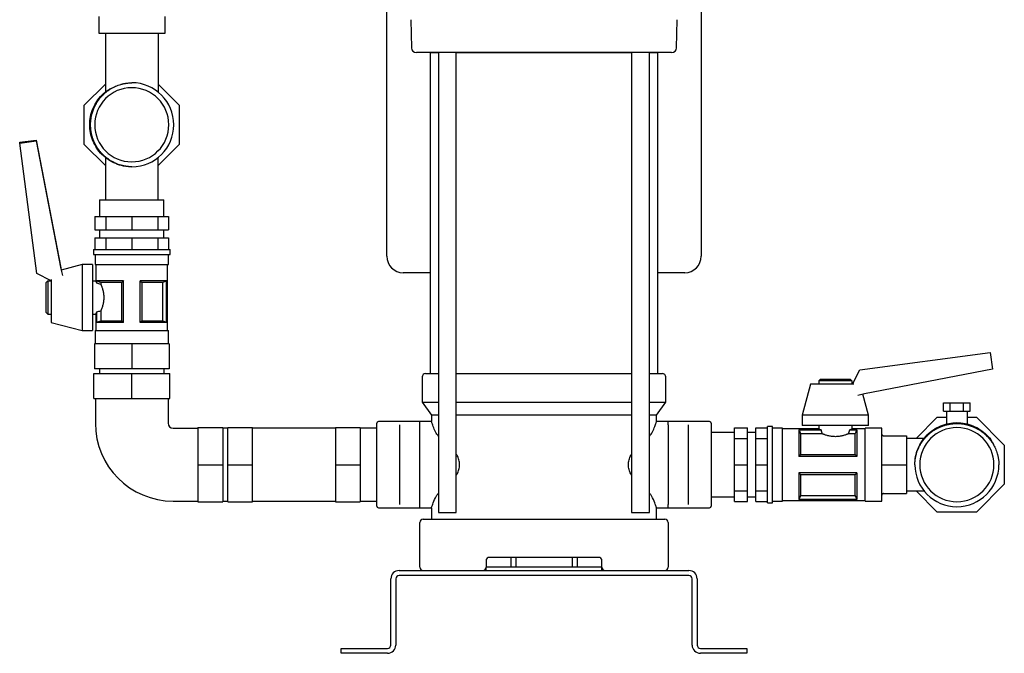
# Model space of a CAD drawing. Header units: millimetres. Extents: x 17 to 1374, y 13 to 766.
# Tile 1 of 6: x 65 to 659, y 13 to 396. Entities that reach past the tile are written whole.
import ezdxf

# ---------------------------------------------------------------- set-up
doc = ezdxf.new("R2010")
doc.units = ezdxf.units.MM

msp = doc.modelspace()

# ---------------------------------------------------------------- linework, layer by layer
at = {"color": 7, "linetype": 'Continuous', "lineweight": 25}
for p, q in [((286.26, 253.23), (286.26, 503.23)), ((476.26, 503.23), (476.26, 253.23)), ((112.37, 398.03), (112.37, 388.03)), ((152.37, 388.03), (152.37, 398.03)), ((300.74, 396.15), (301.18, 379.15)), ((461.33, 379.15), (461.78, 396.15)), ((112.37, 388.03), (112.43, 388.03)), ((112.43, 388.03), (152.37, 388.03)), ((116.37, 388.03), (116.37, 352.44)), ((148.37, 352.26), (148.37, 388.03)), ((311.15, 376.23), (304.18, 376.23)), ((322.92, 376.23), (311.15, 376.23)), ((312.51, 376.23), (312.51, 182.23)), ((312.51, 376.23), (317.54, 376.23)), ((317.54, 376.23), (317.54, 98.23)), ((326.74, 376.23), (322.92, 376.23)), ((328.3, 98.23), (328.3, 376.23)), ((328.3, 376.23), (381.26, 376.23)), ((381.26, 376.23), (434.21, 376.23)), ((434.21, 376.23), (434.21, 98.23)), ((439.59, 376.23), (435.77, 376.23)), ((451.36, 376.23), (439.59, 376.23)), ((444.97, 98.23), (444.97, 376.23)), ((444.97, 376.23), (450.01, 376.23)), ((450.01, 182.23), (450.01, 376.23)), ((103.61, 344.49), (116.37, 357.26)), ((148.37, 357.03), (160.91, 344.49)), ((103.61, 320.76), (103.61, 344.49)), ((110.32, 344.51), (110.57, 344.88)), ((160.91, 344.49), (160.91, 320.76)), ((64.57, 322.05), (74.46, 323.36)), ((64.57, 321.53), (74.46, 322.84)), ((64.57, 321.53), (64.57, 322.05)), ((75.02, 242.8), (64.57, 321.53)), ((74.46, 323.36), (74.46, 322.84)), ((74.46, 323.36), (89.47, 246.12)), ((74.46, 322.84), (89.47, 245.61)), ((116.38, 307.98), (103.61, 320.76)), ((160.91, 320.76), (148.13, 307.98)), ((116.38, 312.8), (116.38, 287.23)), ((148.13, 287.23), (148.13, 312.8)), ((112.78, 287.23), (112.78, 277.23)), ((112.78, 287.23), (132.26, 287.23)), ((132.26, 287.23), (151.73, 287.23)), ((151.73, 277.23), (151.73, 287.23)), ((110.01, 277.23), (110.01, 269.23)), ((110.01, 277.23), (116.53, 277.23)), ((116.53, 277.23), (116.53, 269.23)), ((116.53, 277.23), (132.26, 277.23)), ((132.26, 277.23), (132.26, 269.23)), ((132.26, 277.23), (147.99, 277.23)), ((147.99, 277.23), (147.99, 269.23)), ((147.99, 277.23), (154.5, 277.23)), ((154.5, 277.23), (154.5, 269.23)), ((110.01, 269.23), (116.53, 269.23)), ((112.78, 269.23), (112.78, 264.23)), ((116.53, 269.23), (132.26, 269.23)), ((132.26, 269.23), (147.99, 269.23)), ((147.99, 269.23), (154.5, 269.23)), ((151.73, 264.23), (151.73, 269.23)), ((110.01, 264.23), (110.01, 257.23)), ((110.01, 264.23), (116.53, 264.23)), ((116.53, 264.23), (116.53, 257.23)), ((116.53, 264.23), (132.26, 264.23)), ((132.26, 264.23), (132.26, 257.23)), ((132.26, 264.23), (147.99, 264.23)), ((147.99, 264.23), (147.99, 257.23)), ((147.99, 264.23), (154.5, 264.23)), ((154.5, 264.23), (154.5, 257.23)), ((109.11, 257.23), (109.11, 254.23)), ((109.11, 257.23), (132.26, 257.23)), ((132.26, 257.23), (155.41, 257.23)), ((155.41, 254.23), (155.41, 257.23)), ((109.11, 254.23), (132.26, 254.23)), ((110.11, 254.23), (110.11, 248.23)), ((132.26, 254.23), (155.41, 254.23)), ((154.41, 248.23), (154.41, 254.23)), ((89.47, 246.12), (89.47, 245.61)), ((89.47, 246.12), (89.71, 244.85)), ((89.47, 245.61), (90.42, 241.48)), ((102.36, 248.23), (89.71, 244.85)), ((108.61, 248.23), (102.36, 248.23)), ((102.36, 248.23), (102.36, 227.71)), ((108.61, 248.23), (108.61, 227.71)), ((110.11, 248.23), (132.26, 248.23)), ((110.61, 248.23), (110.61, 238.23)), ((132.26, 248.23), (154.41, 248.23)), ((153.91, 208.23), (153.91, 248.23)), ((83.61, 238.4), (75.02, 242.8)), ((80.61, 237.23), (81.61, 238.23)), ((81.61, 238.23), (83.61, 238.23)), ((81.61, 238.23), (81.61, 218.23)), ((83.61, 239.14), (83.61, 227.84)), ((108.61, 238.23), (110.61, 238.23)), ((127.26, 238.23), (111.19, 238.23)), ((111.19, 236.89), (111.19, 238.23)), ((111.25, 236.89), (111.25, 238.2)), ((127.26, 213.23), (127.26, 238.23)), ((153.32, 238.23), (137.26, 238.23)), ((137.26, 213.23), (137.26, 238.23)), ((153.26, 238.2), (153.26, 213.25)), ((153.32, 213.23), (153.32, 238.23)), ((312.51, 243.23), (296.26, 243.23)), ((466.26, 243.23), (450.01, 243.23)), ((80.61, 219.23), (80.61, 237.23)), ((111.19, 236.89), (111.25, 236.89)), ((126.18, 237.29), (113.57, 237.29)), ((113.57, 237.29), (113.57, 236.16)), ((126.18, 214.16), (126.18, 237.29)), ((150.94, 237.29), (138.34, 237.29)), ((138.34, 237.29), (138.34, 214.16)), ((150.94, 214.16), (150.94, 237.29)), ((83.61, 227.84), (83.61, 213.23)), ((102.36, 227.71), (102.36, 208.23)), ((108.61, 227.71), (108.61, 208.23)), ((113.57, 220.29), (113.57, 214.16)), ((80.61, 219.23), (81.61, 218.23)), ((81.61, 218.23), (83.61, 218.23)), ((108.61, 218.23), (110.61, 218.23)), ((110.61, 218.23), (110.61, 208.23)), ((111.19, 213.23), (111.19, 219.57)), ((111.25, 219.57), (111.19, 219.57)), ((111.25, 213.25), (111.25, 219.57)), ((113.57, 214.16), (126.18, 214.16)), ((138.34, 214.16), (150.94, 214.16)), ((83.61, 213.23), (102.36, 208.23)), ((102.36, 208.23), (108.61, 208.23)), ((110.11, 208.23), (110.11, 200.23)), ((110.11, 208.23), (132.26, 208.23)), ((127.26, 213.23), (111.19, 213.23)), ((132.26, 208.23), (154.41, 208.23)), ((153.32, 213.23), (137.26, 213.23)), ((154.41, 200.23), (154.41, 208.23)), ((109.76, 200.23), (109.76, 185.23)), ((132.26, 200.23), (109.76, 200.23)), ((132.26, 200.23), (132.26, 185.23)), ((154.76, 200.23), (132.26, 200.23)), ((154.76, 200.23), (154.76, 185.23)), ((572.09, 184.47), (650.85, 194.92)), ((650.85, 194.92), (652.16, 185.03)), ((132.26, 185.23), (109.76, 185.23)), ((112.76, 185.23), (112.76, 182.23)), ((154.76, 185.23), (132.26, 185.23)), ((151.76, 182.23), (151.76, 185.23)), ((567.69, 175.88), (572.09, 184.47)), ((652.16, 185.03), (574.9, 170.01)), ((109.26, 167.23), (109.26, 182.23)), ((109.26, 182.23), (132.26, 182.23)), ((132.26, 167.23), (132.26, 182.23)), ((132.26, 182.23), (155.26, 182.23)), ((155.26, 167.23), (155.26, 182.23)), ((307.76, 180.23), (307.76, 165.08)), ((309.76, 182.23), (317.54, 182.23)), ((328.3, 182.23), (381.26, 182.23)), ((381.26, 182.23), (434.21, 182.23)), ((444.97, 182.23), (452.76, 182.23)), ((454.76, 165.08), (454.76, 180.23)), ((548.26, 178.88), (547.26, 177.88)), ((548.26, 178.88), (566.26, 178.88)), ((566.26, 178.88), (567.26, 177.88)), ((542.26, 175.88), (537.26, 157.13)), ((557.26, 175.88), (542.26, 175.88)), ((547.26, 177.88), (547.26, 175.88)), ((567.26, 177.88), (547.26, 177.88)), ((568.44, 175.88), (557.26, 175.88)), ((567.26, 177.88), (567.26, 175.88)), ((109.26, 167.23), (132.26, 167.23)), ((110.26, 167.23), (110.26, 152.23)), ((132.26, 167.23), (155.26, 167.23)), ((154.26, 167.23), (154.26, 152.23)), ((574.9, 170.01), (570.78, 169.07)), ((577.26, 157.13), (573.88, 169.78)), ((307.76, 165.08), (313.26, 157.23)), ((307.76, 165.08), (317.54, 165.08)), ((328.3, 165.08), (381.26, 165.08)), ((381.26, 165.08), (434.21, 165.08)), ((444.97, 165.08), (454.76, 165.08)), ((449.26, 157.23), (454.76, 165.08)), ((622.57, 159.63), (622.57, 164.63)), ((622.57, 164.63), (626.62, 164.63)), ((626.62, 159.63), (626.62, 164.63)), ((626.62, 164.63), (634.7, 164.63)), ((634.7, 159.63), (634.7, 164.63)), ((634.7, 164.63), (638.74, 164.63)), ((638.74, 159.63), (638.74, 164.63)), ((313.26, 157.23), (313.26, 153.23)), ((317.54, 157.23), (313.26, 157.23)), ((381.26, 157.23), (328.3, 157.23)), ((434.21, 157.23), (381.26, 157.23)), ((449.26, 157.23), (444.97, 157.23)), ((449.26, 153.23), (449.26, 157.23)), ((537.26, 157.13), (537.26, 150.88)), ((557.26, 157.13), (537.26, 157.13)), ((577.26, 157.13), (557.26, 157.13)), ((577.26, 150.88), (577.26, 157.13)), ((606.01, 143.1), (618.79, 155.88)), ((618.79, 155.88), (624.31, 155.88)), ((622.57, 159.63), (626.62, 159.63)), ((624.31, 159.63), (624.31, 151.82)), ((626.62, 159.63), (634.7, 159.63)), ((634.7, 159.63), (638.74, 159.63)), ((637.01, 151.82), (637.01, 159.63)), ((637.01, 155.88), (642.52, 155.88)), ((642.52, 155.88), (659.31, 139.09)), ((157.26, 149.23), (172.26, 149.23)), ((172.26, 149.73), (187.26, 149.73)), ((172.26, 149.73), (172.26, 127.23)), ((187.26, 149.73), (187.26, 127.23)), ((190.26, 149.38), (187.26, 149.38)), ((190.26, 149.73), (205.26, 149.73)), ((190.26, 127.23), (190.26, 149.73)), ((205.26, 127.23), (205.26, 149.73)), ((255.26, 149.38), (205.26, 149.38)), ((255.26, 149.73), (270.26, 149.73)), ((255.26, 149.73), (255.26, 127.23)), ((270.26, 149.73), (270.26, 127.23)), ((280.26, 149.38), (270.26, 149.38)), ((280.26, 127.23), (280.26, 152.23)), ((306.26, 153.23), (281.26, 153.23)), ((294.26, 138.76), (294.26, 151.21)), ((313.26, 153.23), (306.26, 153.23)), ((306.26, 151.21), (306.26, 153.23)), ((306.26, 138.76), (306.26, 151.21)), ((456.26, 153.23), (449.26, 153.23)), ((481.26, 153.23), (456.26, 153.23)), ((456.26, 151.21), (456.26, 153.23)), ((456.26, 151.21), (456.26, 138.76)), ((468.26, 151.21), (468.26, 138.76)), ((482.26, 152.23), (482.26, 127.23)), ((496.26, 149.47), (504.26, 149.47)), ((496.26, 142.95), (496.26, 149.47)), ((504.26, 142.95), (504.26, 149.47)), ((509.26, 149.47), (516.26, 149.47)), ((509.26, 142.95), (509.26, 149.47)), ((519.26, 150.38), (516.26, 150.38)), ((516.26, 127.23), (516.26, 150.38)), ((519.26, 127.23), (519.26, 150.38)), ((525.26, 149.38), (519.26, 149.38)), ((525.26, 127.23), (525.26, 149.38)), ((547.26, 148.88), (525.26, 148.88)), ((557.26, 150.88), (537.26, 150.88)), ((547.26, 150.88), (547.26, 148.88)), ((577.26, 150.88), (557.26, 150.88)), ((567.26, 150.88), (567.26, 148.88)), ((575.26, 148.88), (567.26, 148.88)), ((585.26, 149.38), (575.26, 149.38)), ((575.26, 127.23), (575.26, 149.38)), ((585.26, 127.23), (585.26, 149.38)), ((642.54, 149.17), (642.91, 148.91)), ((496.26, 146.7), (482.26, 146.7)), ((496.26, 142.95), (504.26, 142.95)), ((496.26, 127.23), (496.26, 142.95)), ((509.26, 146.7), (504.26, 146.7)), ((504.26, 127.23), (504.26, 142.95)), ((509.26, 142.95), (516.26, 142.95)), ((509.26, 127.23), (509.26, 142.95)), ((548.6, 148.29), (535.26, 148.29)), ((535.26, 148.29), (535.26, 132.23)), ((535.28, 148.23), (548.6, 148.23)), ((536.19, 145.91), (536.19, 133.31)), ((549.32, 145.91), (536.19, 145.91)), ((548.6, 148.23), (548.6, 148.29)), ((569.32, 145.91), (565.2, 145.91)), ((570.26, 148.29), (565.92, 148.29)), ((565.92, 148.29), (565.92, 148.23)), ((565.92, 148.23), (570.23, 148.23)), ((569.32, 133.31), (569.32, 145.91)), ((570.26, 148.29), (570.26, 132.23)), ((586.26, 144.73), (600.26, 144.73)), ((600.26, 144.73), (600.26, 127.23)), ((610.83, 143.1), (600.26, 143.1)), ((294.26, 115.69), (294.26, 138.76)), ((306.26, 115.69), (306.26, 138.76)), ((456.26, 138.76), (456.26, 127.23)), ((468.26, 138.76), (468.26, 127.23)), ((659.31, 139.09), (659.31, 115.36)), ((570.26, 132.23), (535.26, 132.23)), ((536.19, 133.31), (569.32, 133.31)), ((172.26, 127.23), (187.26, 127.23)), ((172.26, 127.23), (172.26, 104.73)), ((187.26, 127.23), (187.26, 104.73)), ((190.26, 127.23), (205.26, 127.23)), ((190.26, 104.73), (190.26, 127.23)), ((205.26, 104.73), (205.26, 127.23)), ((255.26, 127.23), (255.26, 104.73)), ((255.26, 127.23), (270.26, 127.23)), ((270.26, 127.23), (270.26, 104.73)), ((280.26, 102.23), (280.26, 127.23)), ((456.26, 127.23), (456.26, 115.69)), ((468.26, 127.23), (468.26, 115.69)), ((482.26, 127.23), (482.26, 102.23)), ((496.26, 127.23), (504.26, 127.23)), ((496.26, 111.5), (496.26, 127.23)), ((504.26, 111.5), (504.26, 127.23)), ((509.26, 127.23), (516.26, 127.23)), ((509.26, 111.5), (509.26, 127.23)), ((516.26, 104.08), (516.26, 127.23)), ((519.26, 104.08), (519.26, 127.23)), ((525.26, 105.08), (525.26, 127.23)), ((575.26, 105.08), (575.26, 127.23)), ((585.26, 105.08), (585.26, 127.23)), ((586.26, 127.23), (600.26, 127.23)), ((600.26, 127.23), (600.26, 109.73)), ((535.26, 122.23), (535.26, 106.16)), ((570.26, 122.23), (535.26, 122.23)), ((536.19, 121.14), (536.19, 108.54)), ((569.32, 121.14), (536.19, 121.14)), ((569.32, 108.54), (569.32, 121.14)), ((570.26, 122.23), (570.26, 106.16)), ((294.26, 103.24), (294.26, 115.69)), ((306.26, 103.24), (306.26, 115.69)), ((456.26, 115.69), (456.26, 103.24)), ((468.26, 115.69), (468.26, 103.24)), ((659.31, 115.36), (642.52, 98.58)), ((482.26, 107.75), (496.26, 107.75)), ((496.26, 111.5), (504.26, 111.5)), ((496.26, 104.98), (496.26, 111.5)), ((504.26, 104.98), (504.26, 111.5)), ((504.26, 107.75), (509.26, 107.75)), ((509.26, 111.5), (516.26, 111.5)), ((509.26, 104.98), (509.26, 111.5)), ((536.19, 108.54), (569.32, 108.54)), ((586.26, 109.73), (600.26, 109.73)), ((600.26, 111.35), (610.83, 111.35)), ((618.79, 98.58), (606.01, 111.35)), ((157.26, 105.23), (172.26, 105.23)), ((172.26, 104.73), (187.26, 104.73)), ((187.26, 105.08), (190.26, 105.08)), ((190.26, 104.73), (205.26, 104.73)), ((205.26, 105.08), (255.26, 105.08)), ((255.26, 104.73), (270.26, 104.73)), ((270.26, 105.08), (280.26, 105.08)), ((281.26, 101.23), (306.26, 101.23)), ((306.26, 101.23), (306.26, 103.24)), ((306.26, 101.23), (313.26, 101.23)), ((313.26, 101.23), (313.26, 94.23)), ((449.26, 94.23), (449.26, 101.23)), ((449.26, 101.23), (456.26, 101.23)), ((456.26, 101.23), (456.26, 103.24)), ((456.26, 101.23), (481.26, 101.23)), ((496.26, 104.98), (504.26, 104.98)), ((509.26, 104.98), (516.26, 104.98)), ((516.26, 104.08), (519.26, 104.08)), ((519.26, 105.08), (525.26, 105.08)), ((525.26, 105.58), (575.26, 105.58)), ((570.26, 106.16), (535.26, 106.16)), ((570.23, 106.22), (535.28, 106.22)), ((575.26, 105.08), (585.26, 105.08)), ((317.54, 98.23), (327.26, 98.23)), ((327.26, 98.23), (328.3, 98.23)), ((434.21, 98.23), (435.25, 98.23)), ((435.25, 98.23), (444.97, 98.23)), ((642.52, 98.58), (618.79, 98.58)), ((306.26, 65.23), (306.26, 92.23)), ((308.26, 94.23), (319.26, 94.23)), ((319.26, 94.23), (443.26, 94.23)), ((443.26, 94.23), (454.26, 94.23)), ((456.26, 92.23), (456.26, 65.23)), ((346.26, 69.23), (346.26, 65.23)), ((414.26, 71.23), (348.26, 71.23)), ((361.26, 71.23), (361.26, 65.23)), ((364.26, 71.23), (364.26, 65.23)), ((398.26, 71.23), (398.26, 65.23)), ((401.26, 71.23), (401.26, 65.23)), ((416.26, 65.23), (416.26, 69.23)), ((293.76, 63.23), (468.76, 63.23)), ((468.76, 60.23), (293.76, 60.23)), ((346.26, 63.23), (346.26, 65.23)), ((416.26, 65.23), (346.26, 65.23)), ((416.26, 63.23), (416.26, 65.23)), ((288.76, 18.23), (288.76, 58.23)), ((291.76, 58.23), (291.76, 18.23)), ((470.76, 18.23), (470.76, 58.23)), ((473.76, 58.23), (473.76, 18.23)), ((258.76, 13.23), (258.76, 16.23)), ((258.76, 16.23), (263.76, 16.23)), ((263.76, 13.23), (258.76, 13.23)), ((263.76, 16.23), (286.76, 16.23)), ((286.76, 13.23), (263.76, 13.23)), ((475.76, 16.23), (498.76, 16.23)), ((498.76, 13.23), (475.76, 13.23)), ((498.76, 16.23), (503.76, 16.23)), ((503.76, 13.23), (498.76, 13.23)), ((503.76, 16.23), (503.76, 13.23))]:
    msp.add_line(p, q, dxfattribs=at)
at = {"color": 7, "linetype": 'Continuous', "lineweight": 25, "flags": 128}
for points in [[(381.26, 376.23), (375.66, 376.23), (370.07, 376.23), (364.48, 376.23), (358.92, 376.23), (353.38, 376.23), (347.86, 376.23), (342.38, 376.23), (336.94, 376.23)], [(425.58, 376.23), (420.13, 376.23), (414.65, 376.23), (409.14, 376.23), (403.59, 376.23), (398.03, 376.23), (392.45, 376.23), (386.86, 376.23), (381.26, 376.23)], [(458.33, 376.23), (458.14, 376.23), (457.56, 376.23), (456.59, 376.23), (455.23, 376.23), (453.48, 376.23), (451.36, 376.23)], [(111.25, 238.2), (111.22, 238.21), (111.19, 238.23)], [(153.32, 238.23), (153.29, 238.21), (153.26, 238.2)], [(111.19, 213.23), (111.23, 213.24), (111.25, 213.25)], [(153.26, 213.25), (153.29, 213.24), (153.32, 213.23)], [(535.26, 148.29), (535.27, 148.26), (535.28, 148.23)], [(570.23, 148.23), (570.24, 148.26), (570.26, 148.29)], [(535.28, 106.22), (535.27, 106.19), (535.26, 106.16)], [(570.26, 106.16), (570.24, 106.2), (570.23, 106.22)]]:
    msp.add_lwpolyline(points, dxfattribs=at)
at = {"color": 7, "linetype": 'Continuous', "lineweight": 25}
for centre, radius, start, end in [((304.18, 379.23), 3, 181.5, 269.99983), ((458.33, 379.23), 3, 270, 358.5), ((132.26, 332.63), 25.4, 270.26129, 89.73871), ((132.26, 332.63), 22.4, 90, 270), ((132.26, 332.63), 22.4, 270, 90), ((296.26, 253.23), 10, 180, 270), ((466.26, 253.23), 10, 270, 0), ((309.76, 180.23), 2, 90, 180), ((452.76, 180.23), 2, 0, 90), ((157.26, 152.23), 47, 180, 270), ((157.26, 152.23), 3, 180, 270), ((281.26, 152.23), 1, 90, 180), ((481.26, 152.23), 1, 0, 90), ((630.66, 127.23), 22.4, 0, 180), ((630.66, 127.23), 25.4, 180.26129, 359.73871), ((630.66, 127.23), 22.4, 180, 0), ((281.26, 102.23), 1, 180, 270), ((481.26, 102.23), 1, 270, 0), ((308.26, 92.23), 2, 90, 180), ((454.26, 92.23), 2, 0, 90), ((348.26, 69.23), 2, 90, 180), ((414.26, 69.23), 2, 0, 90), ((293.76, 58.23), 5, 90, 180), ((293.76, 58.23), 2, 90, 180), ((308.26, 65.23), 2, 180, 270), ((344.26, 65.23), 2, 270, 0), ((418.26, 65.23), 2, 180, 270), ((454.26, 65.23), 2, 270, 0), ((468.76, 58.23), 5, 0, 90), ((468.76, 58.23), 2, 0, 90), ((286.76, 18.23), 2, 270, 0), ((286.76, 18.23), 5, 270, 0), ((475.76, 18.23), 5, 180, 270), ((475.76, 18.23), 2, 180, 270)]:
    msp.add_arc(centre, radius, start, end, dxfattribs=at)
for points, knots in [([(336.94, 376.23), (336.1, 376.23), (335.25, 376.23), (333.54, 376.23), (332.68, 376.23), (330.95, 376.23), (330.09, 376.23), (328.4, 376.23), (327.57, 376.23), (326.74, 376.23)], [0, 0, 0, 0, 0.25, 0.25, 0.5, 0.5, 0.75, 0.75, 1, 1, 1, 1]), ([(435.77, 376.23), (434.95, 376.23), (434.11, 376.23), (432.42, 376.23), (431.56, 376.23), (429.83, 376.23), (428.97, 376.23), (427.26, 376.23), (426.42, 376.23), (425.58, 376.23)], [0, 0, 0, 0, 0.25, 0.25, 0.5, 0.5, 0.75, 0.75, 1, 1, 1, 1]), ([(110.32, 344.51), (110.39, 344.66), (110.55, 344.95), (110.79, 345.37), (111.03, 345.8), (111.28, 346.21), (111.54, 346.62), (111.81, 347.02), (112.3, 347.72), (113.08, 348.75), (114.16, 349.99), (115.37, 351.21), (116.81, 352.48), (118.23, 353.53), (119.69, 354.46), (120.97, 355.19), (122.5, 355.92), (124.04, 356.53), (125.23, 356.92), (126.02, 357.14), (126.42, 357.25), (126.9, 357.36), (127.45, 357.49), (128.08, 357.61), (128.78, 357.73), (129.57, 357.84), (130.43, 357.93), (131.38, 358), (132.03, 358.02), (132.37, 358.03)], [0, 0, 0, 0, 0.018134, 0.036182, 0.054142, 0.07201, 0.089783, 0.107458, 0.125036, 0.184557, 0.249975, 0.305819, 0.374917, 0.462261, 0.499826, 0.56658, 0.624795, 0.686793, 0.749784, 0.762323, 0.777597, 0.795623, 0.816416, 0.839994, 0.866371, 0.895558, 0.927561, 0.962379, 1, 1, 1, 1]), ([(132.26, 307.23), (130.59, 307.32), (127.27, 307.51), (122.48, 309.02), (118.06, 311.36), (114.18, 314.55), (111, 318.42), (108.64, 322.84), (107.18, 327.64), (106.69, 332.63), (107.18, 337.61), (108.64, 342.41), (111, 346.84), (114.2, 350.67), (117.26, 353.36), (119.38, 354.43), (120.01, 354.74)], [0, 0, 0, 0, 0.074858, 0.148647, 0.223331, 0.298305, 0.372221, 0.446674, 0.521706, 0.595873, 0.67004, 0.745073, 0.819526, 0.893441, 0.968415, 1, 1, 1, 1]), ([(110.32, 320.74), (110.24, 320.89), (110.07, 321.21), (109.82, 321.73), (109.56, 322.3), (109.29, 322.93), (109.02, 323.63), (108.75, 324.38), (108.48, 325.2), (108.23, 326.08), (108, 327.03), (107.79, 328.03), (107.62, 329.1), (107.49, 330.23), (107.4, 331.41), (107.37, 332.85), (107.43, 334.48), (107.62, 336.25), (107.91, 337.87), (108.27, 339.35), (108.67, 340.67), (109.1, 341.84), (109.52, 342.86), (109.92, 343.74), (110.19, 344.27), (110.32, 344.51)], [0, 0, 0, 0, 0.020799, 0.04393, 0.069399, 0.097207, 0.127351, 0.159825, 0.194614, 0.231699, 0.27105, 0.312628, 0.356382, 0.402252, 0.450161, 0.50002, 0.576731, 0.648606, 0.715351, 0.776749, 0.83265, 0.88296, 0.927629, 0.96664, 1, 1, 1, 1]), ([(132.37, 307.23), (132.21, 307.23), (131.88, 307.23), (131.39, 307.26), (130.92, 307.28), (130.46, 307.32), (130.02, 307.36), (129.59, 307.41), (129.18, 307.46), (128.79, 307.52), (128.41, 307.58), (128.05, 307.65), (127.7, 307.72), (127.36, 307.79), (127.04, 307.86), (126.74, 307.93), (126.45, 308), (126.18, 308.07), (125.92, 308.14), (125.21, 308.34), (124.05, 308.71), (122.61, 309.29), (121.07, 310.01), (119.78, 310.73), (118.23, 311.72), (116.81, 312.77), (115.37, 314.04), (114.15, 315.27), (113.08, 316.5), (112.23, 317.63), (111.61, 318.54), (111.15, 319.25), (110.72, 319.98), (110.45, 320.49), (110.32, 320.74)], [0, 0, 0, 0, 0.0184628, 0.0363924, 0.0537863, 0.0706426, 0.08696, 0.1027375, 0.1179747, 0.1326713, 0.1468277, 0.1604444, 0.173522, 0.1860618, 0.1980648, 0.2095325, 0.2204664, 0.2308682, 0.2407395, 0.2500823, 0.3122749, 0.3750626, 0.4216696, 0.5000205, 0.5377052, 0.6250208, 0.6941704, 0.7500478, 0.8155043, 0.8750598, 0.9058217, 0.9369079, 0.968306, 1, 1, 1, 1]), ([(111.19, 236.89), (111.17, 236.94), (111.13, 237.04), (111.07, 237.18), (111.02, 237.3), (110.97, 237.42), (110.92, 237.53), (110.87, 237.63), (110.83, 237.72), (110.8, 237.81), (110.75, 237.91), (110.71, 238.01), (110.66, 238.11), (110.63, 238.18), (110.61, 238.22), (110.61, 238.22), (110.61, 238.23)], [0, 0, 0, 0, 0.05947, 0.117924, 0.175368, 0.231805, 0.28724, 0.341679, 0.395126, 0.447588, 0.49907, 0.601197, 0.7023, 0.802431, 0.901646, 1, 1, 1, 1]), ([(113.57, 237.29), (113.32, 237.39), (112.81, 237.58), (112.04, 237.88), (111.52, 238.09), (111.25, 238.2)], [0, 0, 0, 0, 0.3220247, 0.6553521, 1, 1, 1, 1]), ([(127.26, 238.23), (127.07, 238.04), (126.71, 237.73), (126.35, 237.44), (126.18, 237.29)], [0, 0, 0, 0, 0.5127258, 1, 1, 1, 1]), ([(138.34, 237.29), (138.22, 237.39), (137.98, 237.58), (137.62, 237.88), (137.38, 238.09), (137.26, 238.2)], [0, 0, 0, 0, 0.3220247, 0.6553521, 1, 1, 1, 1]), ([(153.26, 238.2), (152.87, 238.04), (152.09, 237.73), (151.32, 237.44), (150.94, 237.29)], [0, 0, 0, 0, 0.512726, 1, 1, 1, 1]), ([(113.57, 236.16), (113.6, 236.1), (113.66, 235.96), (113.74, 235.75), (113.83, 235.54), (113.92, 235.31), (114.01, 235.08), (114.09, 234.84), (114.26, 234.39), (114.49, 233.7), (114.77, 232.7), (115.01, 231.66), (115.2, 230.55), (115.31, 229.4), (115.36, 228.23), (115.32, 227.06), (115.2, 225.92), (115.01, 224.8), (114.77, 223.75), (114.49, 222.76), (114.23, 221.99), (114.03, 221.43), (113.87, 221.02), (113.72, 220.64), (113.62, 220.4), (113.57, 220.29)], [0, 0, 0, 0, 0.017957, 0.035861, 0.053727, 0.071572, 0.089413, 0.107264, 0.125142, 0.188158, 0.250266, 0.312989, 0.374545, 0.437289, 0.499483, 0.561768, 0.624627, 0.686634, 0.74983, 0.811887, 0.874856, 0.906123, 0.937346, 0.96861, 1, 1, 1, 1]), ([(110.61, 218.23), (110.61, 218.23), (110.61, 218.23), (110.61, 218.24), (110.62, 218.26), (110.64, 218.29), (110.65, 218.33), (110.68, 218.38), (110.7, 218.43), (110.73, 218.5), (110.77, 218.58), (110.83, 218.71), (110.9, 218.87), (110.99, 219.07), (111.08, 219.3), (111.16, 219.48), (111.19, 219.57)], [0, 0, 0, 0, 0.054385, 0.109026, 0.163932, 0.219114, 0.274581, 0.330341, 0.386405, 0.442781, 0.499478, 0.593109, 0.689945, 0.79002, 0.893363, 1, 1, 1, 1]), ([(111.25, 213.25), (111.65, 213.41), (112.42, 213.72), (113.19, 214.01), (113.57, 214.16)], [0, 0, 0, 0, 0.5127258, 1, 1, 1, 1]), ([(126.18, 214.16), (126.29, 214.06), (126.53, 213.87), (126.89, 213.57), (127.13, 213.36), (127.26, 213.23)], [0, 0, 0, 0, 0.322025, 0.655352, 1, 1, 1, 1]), ([(137.26, 213.23), (137.44, 213.41), (137.8, 213.72), (138.16, 214.01), (138.34, 214.16)], [0, 0, 0, 0, 0.512726, 1, 1, 1, 1]), ([(150.94, 214.16), (151.19, 214.06), (151.7, 213.87), (152.47, 213.57), (152.99, 213.36), (153.26, 213.25)], [0, 0, 0, 0, 0.322025, 0.655352, 1, 1, 1, 1]), ([(314.3, 150.35), (314.15, 150.8), (313.84, 151.67), (313.51, 152.56), (313.32, 153.08), (313.23, 153.29), (313.26, 153.23), (313.26, 153.23)], [0, 0, 0, 0, 0.257852, 0.499351, 0.751989, 0.999816, 1, 1, 1, 1]), ([(317.54, 144.32), (316.91, 145.22), (315.53, 147.19), (314.74, 149.23), (314.3, 150.35)], [0, 0, 0, 0, 0.454173, 1, 1, 1, 1]), ([(444.97, 144.32), (445.6, 145.22), (446.98, 147.19), (447.78, 149.23), (448.21, 150.35)], [0, 0, 0, 0, 0.4541732, 1, 1, 1, 1]), ([(448.21, 150.35), (448.36, 150.79), (448.67, 151.66), (449, 152.55), (449.2, 153.08), (449.28, 153.29), (449.26, 153.23), (449.26, 153.23)], [0, 0, 0, 0, 0.250344, 0.499352, 0.749907, 0.999816, 1, 1, 1, 1]), ([(547.26, 148.88), (547.26, 148.88), (547.26, 148.87), (547.27, 148.87), (547.29, 148.86), (547.32, 148.85), (547.36, 148.83), (547.41, 148.81), (547.46, 148.78), (547.53, 148.75), (547.62, 148.71), (547.74, 148.66), (547.91, 148.58), (548.1, 148.5), (548.33, 148.4), (548.51, 148.33), (548.6, 148.29)], [0, 0, 0, 0, 0.05443, 0.109118, 0.164071, 0.219301, 0.274816, 0.330626, 0.38674, 0.443166, 0.499915, 0.593467, 0.690221, 0.790208, 0.893459, 1, 1, 1, 1]), ([(565.92, 148.29), (565.97, 148.31), (566.07, 148.35), (566.21, 148.41), (566.34, 148.47), (566.46, 148.52), (566.56, 148.56), (566.66, 148.61), (566.76, 148.65), (566.84, 148.69), (566.94, 148.73), (567.04, 148.78), (567.14, 148.82), (567.21, 148.85), (567.25, 148.87), (567.25, 148.87), (567.26, 148.88)], [0, 0, 0, 0, 0.059497, 0.117979, 0.175449, 0.231911, 0.287371, 0.341834, 0.395305, 0.447789, 0.499293, 0.601373, 0.70243, 0.802517, 0.901689, 1, 1, 1, 1]), ([(605.26, 127.23), (605.35, 128.9), (605.54, 132.21), (607.05, 137.01), (609.4, 141.43), (612.58, 145.3), (616.45, 148.48), (620.87, 150.84), (625.67, 152.3), (630.66, 152.79), (635.64, 152.3), (640.44, 150.84), (644.87, 148.48), (648.7, 145.29), (651.39, 142.22), (652.46, 140.1), (652.78, 139.47)], [0, 0, 0, 0, 0.074858, 0.148647, 0.223331, 0.298305, 0.372221, 0.446674, 0.521706, 0.595873, 0.67004, 0.745073, 0.819526, 0.893441, 0.968415, 1, 1, 1, 1]), ([(605.26, 127.11), (605.26, 127.28), (605.27, 127.61), (605.29, 128.09), (605.32, 128.56), (605.35, 129.02), (605.39, 129.46), (605.44, 129.89), (605.5, 130.3), (605.55, 130.69), (605.62, 131.07), (605.68, 131.44), (605.75, 131.79), (605.82, 132.12), (605.89, 132.44), (605.96, 132.74), (606.03, 133.03), (606.1, 133.3), (606.17, 133.56), (606.37, 134.27), (606.75, 135.43), (607.32, 136.87), (608.04, 138.41), (608.76, 139.7), (609.75, 141.25), (610.8, 142.67), (612.07, 144.11), (613.3, 145.33), (614.53, 146.4), (615.66, 147.26), (616.57, 147.88), (617.28, 148.33), (618.01, 148.76), (618.52, 149.03), (618.77, 149.17)], [0, 0, 0, 0, 0.018463, 0.036392, 0.053786, 0.070643, 0.08696, 0.102737, 0.117975, 0.132671, 0.146828, 0.160444, 0.173522, 0.186062, 0.198065, 0.209532, 0.220466, 0.230868, 0.24074, 0.250082, 0.312275, 0.375063, 0.42167, 0.50002, 0.537705, 0.625021, 0.69417, 0.750048, 0.815504, 0.87506, 0.905822, 0.936908, 0.968306, 1, 1, 1, 1]), ([(618.77, 149.17), (618.92, 149.24), (619.25, 149.41), (619.76, 149.66), (620.33, 149.92), (620.97, 150.19), (621.66, 150.46), (622.42, 150.73), (623.23, 151), (624.11, 151.25), (625.06, 151.48), (626.07, 151.69), (627.13, 151.86), (628.26, 152), (629.44, 152.08), (630.88, 152.12), (632.51, 152.05), (634.28, 151.86), (635.9, 151.57), (637.38, 151.21), (638.7, 150.81), (639.87, 150.39), (640.89, 149.96), (641.77, 149.56), (642.3, 149.29), (642.54, 149.17)], [0, 0, 0, 0, 0.020799, 0.04393, 0.069399, 0.097207, 0.127351, 0.159825, 0.194614, 0.231699, 0.27105, 0.312628, 0.356382, 0.402252, 0.450161, 0.50002, 0.576731, 0.648606, 0.715351, 0.776749, 0.83265, 0.88296, 0.927629, 0.96664, 1, 1, 1, 1]), ([(642.54, 149.17), (642.69, 149.09), (642.98, 148.94), (643.41, 148.7), (643.83, 148.45), (644.24, 148.2), (644.65, 147.94), (645.05, 147.67), (645.75, 147.18), (646.78, 146.4), (648.02, 145.33), (649.24, 144.11), (650.51, 142.67), (651.56, 141.25), (652.5, 139.79), (653.22, 138.51), (653.95, 136.98), (654.57, 135.44), (654.95, 134.25), (655.17, 133.46), (655.28, 133.06), (655.39, 132.59), (655.52, 132.03), (655.64, 131.41), (655.76, 130.7), (655.87, 129.91), (655.96, 129.05), (656.03, 128.11), (656.05, 127.45), (656.06, 127.11)], [0, 0, 0, 0, 0.018134, 0.036183, 0.054142, 0.07201, 0.089783, 0.107458, 0.125036, 0.184557, 0.249975, 0.305819, 0.374917, 0.462262, 0.499826, 0.56658, 0.624795, 0.686793, 0.749784, 0.762323, 0.777597, 0.795623, 0.816416, 0.839994, 0.866371, 0.895558, 0.927561, 0.962379, 1, 1, 1, 1]), ([(535.28, 148.23), (535.44, 147.83), (535.75, 147.06), (536.05, 146.29), (536.19, 145.91)], [0, 0, 0, 0, 0.512726, 1, 1, 1, 1]), ([(565.2, 145.91), (565.13, 145.88), (565, 145.83), (564.79, 145.74), (564.57, 145.65), (564.35, 145.57), (564.12, 145.48), (563.88, 145.39), (563.43, 145.23), (562.73, 145), (561.74, 144.72), (560.69, 144.47), (559.58, 144.29), (558.44, 144.17), (557.27, 144.13), (556.1, 144.17), (554.95, 144.29), (553.83, 144.47), (552.78, 144.71), (551.78, 145), (551.02, 145.25), (550.45, 145.46), (550.05, 145.61), (549.67, 145.76), (549.44, 145.86), (549.32, 145.91)], [0, 0, 0, 0, 0.01792, 0.035786, 0.053616, 0.071425, 0.089229, 0.107044, 0.124886, 0.187863, 0.249934, 0.312994, 0.374874, 0.437324, 0.49923, 0.561561, 0.624466, 0.686551, 0.749828, 0.812022, 0.875131, 0.906331, 0.937485, 0.96868, 1, 1, 1, 1]), ([(569.32, 145.91), (569.42, 146.16), (569.61, 146.67), (569.91, 147.44), (570.12, 147.96), (570.23, 148.23)], [0, 0, 0, 0, 0.322025, 0.655352, 1, 1, 1, 1]), ([(585.26, 145.73), (585.26, 145.61), (585.28, 145.48), (585.38, 145.23), (585.45, 145.12), (585.65, 144.92), (585.77, 144.84), (586.01, 144.75), (586.14, 144.73), (586.26, 144.73)], [0, 0, 0, 0, 0.25, 0.25, 0.5, 0.5, 0.75, 0.75, 1, 1, 1, 1]), ([(330.28, 127.23), (330.19, 128.21), (330.03, 130.2), (329.18, 132.35), (328.5, 133.26), (328.3, 133.54)], [0, 0, 0, 0, 0.411232, 0.82331, 1, 1, 1, 1]), ([(434.21, 120.91), (434.01, 121.18), (433.34, 122.1), (432.53, 124.24), (432.09, 127.21), (432.52, 130.19), (433.33, 132.34), (434.01, 133.26), (434.21, 133.54)], [0, 0, 0, 0, 0.0870617, 0.2932141, 0.4990984, 0.704939, 0.9112083, 1, 1, 1, 1]), ([(536.19, 133.31), (536.09, 133.19), (535.9, 132.95), (535.6, 132.59), (535.39, 132.35), (535.28, 132.23)], [0, 0, 0, 0, 0.3220247, 0.6553521, 1, 1, 1, 1]), ([(570.26, 132.23), (570.07, 132.41), (569.76, 132.77), (569.47, 133.13), (569.32, 133.31)], [0, 0, 0, 0, 0.512726, 1, 1, 1, 1]), ([(328.3, 120.91), (328.5, 121.18), (329.17, 122.1), (330.03, 124.25), (330.19, 126.23), (330.28, 127.23)], [0, 0, 0, 0, 0.17502, 0.587784, 1, 1, 1, 1]), ([(585.26, 127.23), (585.26, 127.23), (585.28, 127.23), (585.38, 127.23), (585.45, 127.23), (585.65, 127.23), (585.77, 127.23), (586.01, 127.23), (586.14, 127.23), (586.26, 127.23)], [0, 0, 0, 0, 0.25, 0.25, 0.5, 0.5, 0.75, 0.75, 1, 1, 1, 1]), ([(535.26, 122.23), (535.44, 122.04), (535.75, 121.68), (536.05, 121.32), (536.19, 121.14)], [0, 0, 0, 0, 0.512726, 1, 1, 1, 1]), ([(569.32, 121.14), (569.42, 121.26), (569.61, 121.5), (569.91, 121.86), (570.12, 122.1), (570.26, 122.23)], [0, 0, 0, 0, 0.322025, 0.655352, 1, 1, 1, 1]), ([(314.3, 104.1), (314.85, 105.52), (315.61, 107.53), (317.11, 109.45), (317.54, 110.01)], [0, 0, 0, 0, 0.708182, 1, 1, 1, 1]), ([(448.21, 104.1), (447.67, 105.52), (446.9, 107.53), (445.41, 109.45), (444.97, 110.01)], [0, 0, 0, 0, 0.708182, 1, 1, 1, 1]), ([(536.19, 108.54), (536.09, 108.29), (535.9, 107.78), (535.6, 107.01), (535.39, 106.49), (535.28, 106.22)], [0, 0, 0, 0, 0.322025, 0.655352, 1, 1, 1, 1]), ([(570.23, 106.22), (570.07, 106.62), (569.76, 107.39), (569.47, 108.16), (569.32, 108.54)], [0, 0, 0, 0, 0.5127258, 1, 1, 1, 1]), ([(586.26, 109.73), (586.14, 109.73), (586.01, 109.7), (585.77, 109.61), (585.65, 109.53), (585.45, 109.34), (585.38, 109.22), (585.28, 108.97), (585.26, 108.84), (585.26, 108.73)], [0, 0, 0, 0, 0.25, 0.25, 0.5, 0.5, 0.75, 0.75, 1, 1, 1, 1]), ([(313.26, 101.23), (313.27, 101.26), (313.3, 101.33), (313.51, 101.9), (313.84, 102.78), (314.15, 103.65), (314.3, 104.1)], [0, 0, 0, 0, 0.247596, 0.500192, 0.741903, 1, 1, 1, 1]), ([(449.26, 101.23), (449.24, 101.26), (449.22, 101.33), (449, 101.91), (448.67, 102.79), (448.36, 103.66), (448.21, 104.1)], [0, 0, 0, 0, 0.2496729, 0.500191, 0.7494224, 1, 1, 1, 1])]:
    msp.add_open_spline(points, degree=3, knots=knots, dxfattribs=at)
for points in [[(132.37, 307.23), (132.33, 307.23), (132.3, 307.23), (132.26, 307.23)], [(113.57, 236.16), (112.83, 236.43), (112.06, 236.67), (111.25, 236.89)], [(111.25, 219.57), (112.06, 219.78), (112.83, 220.02), (113.57, 220.29)], [(548.6, 148.23), (548.81, 147.42), (549.05, 146.65), (549.32, 145.91)], [(565.2, 145.91), (565.46, 146.65), (565.7, 147.42), (565.92, 148.23)], [(605.26, 127.11), (605.26, 127.15), (605.26, 127.19), (605.26, 127.23)]]:
    msp.add_open_spline(points, degree=3, dxfattribs=at)

doc.saveas('drawing.dxf')
